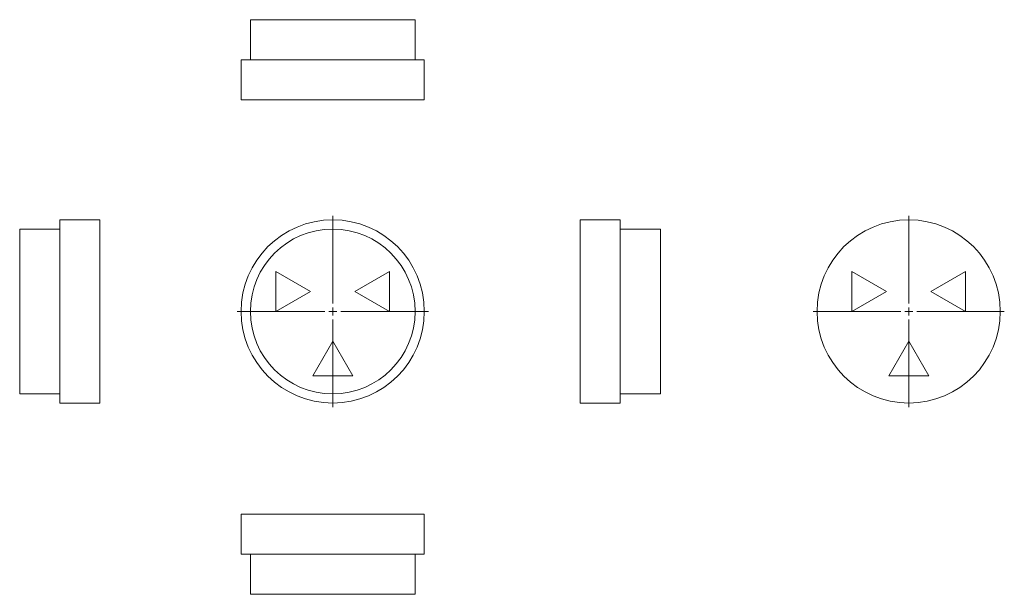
# Model space of a CAD drawing. Header units: millimetres. Extents: x 0 to 613, y -8 to 350.
import ezdxf

# ---------------------------------------------------------------- set-up
doc = ezdxf.new("R2010")
doc.units = ezdxf.units.MM

# ---------------------------------------------------------------- blocks, each defined once
blk = doc.blocks.new('SW_CENTERMARKSYMBOL_0')
at = {"color": 0, "linetype": 'Continuous', "lineweight": 0}
for p, q in [((0, 5), (0, 59.57)), ((-5, 0), (-59.57, 0)), ((0, 0), (-2.5, 0)), ((0, 0), (0, 2.5)), ((0, 0), (0, -2.5)), ((0, 0), (2.5, 0)), ((5, 0), (59.57, 0)), ((0, -5), (0, -59.57))]:
    blk.add_line(p, q, dxfattribs=at)
blk = doc.blocks.new('SW_CENTERMARKSYMBOL_1')
at = {"color": 0, "linetype": 'Continuous', "lineweight": 0}
for p, q in [((0, 5), (0, 59.57)), ((-5, 0), (-59.57, 0)), ((0, 0), (-2.5, 0)), ((0, 0), (0, 2.5)), ((0, 0), (0, -2.5)), ((0, 0), (2.5, 0)), ((5, 0), (59.57, 0)), ((0, -5), (0, -59.57))]:
    blk.add_line(p, q, dxfattribs=at)

msp = doc.modelspace()

# ---------------------------------------------------------------- linework, layer by layer
at = {"color": 7, "linetype": 'Continuous', "lineweight": 15}
for p, q in [((143.41, 349.62), (143.41, 324.62)), ((143.41, 349.62), (246.05, 349.62)), ((246.05, 324.62), (246.05, 349.62)), ((137.66, 324.62), (137.66, 299.62)), ((137.66, 324.62), (251.8, 324.62)), ((251.8, 299.62), (251.8, 324.62)), ((137.66, 299.62), (251.8, 299.62)), ((49.69, 224.95), (24.69, 224.95)), ((24.69, 167.88), (24.69, 224.95)), ((49.69, 167.88), (49.69, 224.95)), ((373.89, 224.95), (348.89, 224.95)), ((348.89, 224.95), (348.89, 110.81)), ((373.89, 224.95), (373.89, 110.81)), ((24.69, 219.21), (-0.31, 219.21)), ((-0.31, 167.88), (-0.31, 219.21)), ((398.89, 219.21), (373.89, 219.21)), ((398.89, 219.21), (398.89, 116.56)), ((180.92, 180.33), (159.36, 192.78)), ((159.36, 192.78), (159.36, 167.88)), ((230.1, 192.78), (208.54, 180.33)), ((230.1, 167.88), (230.1, 192.78)), ((539.79, 180.33), (518.23, 192.78)), ((518.23, 192.78), (518.23, 167.88)), ((588.96, 192.78), (567.4, 180.33)), ((588.96, 167.88), (588.96, 192.78)), ((159.36, 167.88), (180.92, 180.33)), ((208.54, 180.33), (230.1, 167.88)), ((518.23, 167.88), (539.79, 180.33)), ((567.4, 180.33), (588.96, 167.88)), ((-0.31, 116.56), (-0.31, 167.88)), ((24.69, 110.81), (24.69, 167.88)), ((49.69, 110.81), (49.69, 167.88)), ((194.73, 149.29), (182.28, 127.73)), ((207.18, 127.73), (194.73, 149.29)), ((553.6, 149.29), (541.15, 127.73)), ((566.04, 127.73), (553.6, 149.29)), ((182.28, 127.73), (207.18, 127.73)), ((541.15, 127.73), (566.04, 127.73)), ((-0.31, 116.56), (24.69, 116.56)), ((373.89, 116.56), (398.89, 116.56)), ((24.69, 110.81), (49.69, 110.81)), ((348.89, 110.81), (373.89, 110.81)), ((137.66, 41.67), (137.66, 16.67)), ((251.8, 41.67), (137.66, 41.67)), ((251.8, 16.67), (251.8, 41.67)), ((251.8, 16.67), (137.66, 16.67)), ((143.41, 16.67), (143.41, -8.33)), ((246.05, -8.33), (246.05, 16.67)), ((246.05, -8.33), (143.41, -8.33))]:
    msp.add_line(p, q, dxfattribs=at)
for centre, radius in [((194.73, 167.88), 57.07), ((553.6, 167.88), 57.07), ((194.73, 167.88), 51.32)]:
    msp.add_circle(centre, radius, dxfattribs=at)

# ---------------------------------------------------------------- block references
at = {"color": 7, "linetype": 'Continuous', "lineweight": 0}
for name, p in [('SW_CENTERMARKSYMBOL_0', (194.73, 167.88)), ('SW_CENTERMARKSYMBOL_1', (553.6, 167.88))]:
    msp.add_blockref(name, p, dxfattribs=at)

doc.saveas('drawing.dxf')
